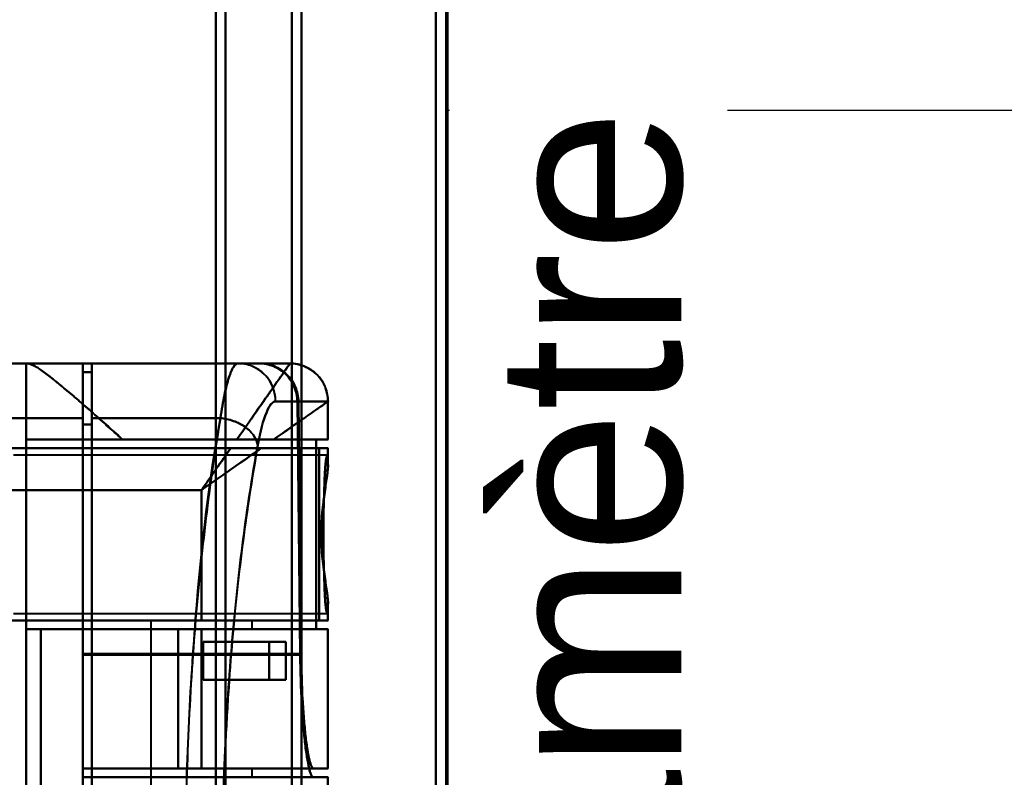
# Model space of a CAD drawing. Header units: millimetres. Extents: x -1087 to 1688, y -120 to 936.
# Tile 70 of 88: x 540 to 618, y 246 to 306. Entities that reach past the tile are written whole.
import ezdxf

# ---------------------------------------------------------------- set-up
doc = ezdxf.new("R2010")
doc.units = ezdxf.units.MM
doc.layers.add('A-GENM', color=13, linetype='Continuous', lineweight=40)
doc.layers.add('G-IMPT', color=8, linetype='Continuous', lineweight=40)
doc.styles.add('Arial_1', font='arial.ttf', dxfattribs={"height": 14.6304})

# ---------------------------------------------------------------- blocks, each defined once
blk = doc.blocks.new('NEXA 400 CALQUES_dwg-748074-Arrière')
at = {"layer": 'G-IMPT'}
for p, q in [((556, 298.372), (556, 399.372)), ((556, 399.372), (556, 298.372)), ((556.773, 398.781), (556.773, 298.372)), ((556.773, 298.372), (556.773, 398.781)), ((562, 298.372), (562, 398.338)), ((562, 398.338), (562, 298.372)), ((573.387, 398.338), (573.387, 298.372)), ((573.387, 298.372), (573.387, 398.338)), ((562.773, 397.746), (562.773, 298.372)), ((562.773, 298.372), (562.773, 397.746)), ((574.3, 397.746), (574.3, 298.372)), ((574.3, 298.372), (574.3, 397.746)), ((574.16, 397.432), (574.16, 298.372)), ((556, 197.372), (556, 298.372)), ((556, 298.372), (556, 197.372)), ((556.773, 298.372), (556.773, 197.964)), ((556.773, 197.964), (556.773, 298.372)), ((562, 198.407), (562, 298.372)), ((562, 298.372), (562, 198.407)), ((562.773, 298.372), (562.773, 198.998)), ((562.773, 198.998), (562.773, 298.372)), ((573.387, 298.372), (573.387, 198.407)), ((573.387, 198.407), (573.387, 298.372)), ((574.16, 298.372), (574.16, 199.312)), ((574.3, 298.372), (574.3, 198.998)), ((574.3, 198.998), (574.3, 298.372)), ((545.5, 278.372), (535, 278.372)), ((541, 278.372), (541.17, 278.372)), ((541.17, 278.372), (541, 278.372)), ((545.5, 274.05), (545.5, 278.372)), ((545.5, 278.372), (545.5, 274.05)), ((557.755, 278.372), (546.2, 278.372)), ((546.2, 274.05), (546.2, 278.372)), ((546.2, 278.372), (546.2, 274.05)), ((559.381, 278.372), (557.755, 278.372)), ((557.755, 278.372), (559.381, 278.372)), ((559.381, 278.372), (557.755, 278.372)), ((559.465, 278.372), (561.858, 278.372)), ((561.858, 278.372), (559.465, 278.372)), ((561.861, 278.372), (561.858, 278.372)), ((561.858, 278.372), (561.861, 278.372)), ((561.861, 278.372), (561.858, 278.372)), ((546.2, 277.672), (545.5, 277.672)), ((545.5, 273.552), (545.5, 277.672)), ((545.5, 277.672), (545.5, 273.552)), ((546.2, 273.552), (546.2, 277.672)), ((546.2, 277.672), (546.2, 273.552)), ((562.437, 275.372), (560.72, 275.372)), ((560.72, 275.372), (562.437, 275.372)), ((562.52, 275.372), (564.857, 275.372)), ((564.857, 275.372), (562.52, 275.372)), ((564.857, 275.372), (564.86, 275.372)), ((564.86, 275.372), (564.857, 275.372)), ((564.861, 272.372), (564.861, 275.372)), ((545.5, 204.05), (545.5, 274.05)), ((545.5, 274.05), (545.5, 204.05)), ((546.2, 204.05), (546.2, 274.05)), ((546.2, 274.05), (546.2, 204.05)), ((545.5, 204.532), (545.5, 273.552)), ((545.5, 273.552), (545.5, 204.532)), ((546.2, 204.532), (546.2, 273.552)), ((546.2, 273.552), (546.2, 204.532)), ((541, 272.372), (548.615, 272.372)), ((548.615, 272.372), (541, 272.372)), ((564.861, 272.372), (560.575, 272.372)), ((560.575, 272.372), (564.861, 272.372)), ((564.857, 272.372), (563.936, 272.372)), ((563.936, 272.372), (564.857, 272.372)), ((559.576, 271.672), (564.861, 271.672)), ((564.861, 271.672), (559.576, 271.672)), ((564.152, 271.672), (564.857, 271.672)), ((564.857, 271.672), (564.152, 271.672)), ((564.861, 270.346), (564.861, 271.672)), ((564.77, 271.122), (540, 271.122)), ((564.861, 258.072), (564.861, 259.399)), ((540, 258.622), (564.77, 258.622)), ((550.861, 258.072), (550.861, 219.672)), ((550.861, 258.072), (554.861, 258.072)), ((554.861, 258.072), (550.861, 258.072)), ((554.861, 258.072), (558.861, 258.072)), ((564.861, 258.072), (554.861, 258.072)), ((554.861, 258.072), (564.861, 258.072)), ((558.861, 258.072), (554.861, 258.072)), ((558.861, 257.372), (558.861, 258.072)), ((564.857, 258.072), (564.152, 258.072)), ((564.152, 258.072), (564.857, 258.072)), ((542.174, 257.372), (553.015, 257.372)), ((553.015, 257.372), (542.174, 257.372)), ((554.861, 257.372), (564.861, 257.372)), ((554.861, 257.372), (558.861, 257.372)), ((564.861, 257.372), (554.861, 257.372)), ((558.861, 257.372), (554.861, 257.372)), ((563.936, 257.372), (564.857, 257.372)), ((564.857, 257.372), (563.936, 257.372)), ((564.861, 246.372), (564.861, 257.372)), ((560.22, 256.372), (561.528, 256.372)), ((561.528, 256.372), (560.22, 256.372)), ((545.5, 246.372), (545.5, 255.417)), ((545.5, 255.417), (545.5, 246.372)), ((545.5, 255.35), (545.5, 245.672)), ((545.5, 245.672), (545.5, 255.35)), ((561.528, 253.372), (560.22, 253.372)), ((560.22, 253.372), (561.528, 253.372)), ((545.5, 246.372), (563.709, 246.372)), ((553.015, 246.372), (545.5, 246.372)), ((545.5, 246.372), (553.015, 246.372)), ((564.861, 246.372), (554.861, 246.372)), ((558.861, 246.372), (554.861, 246.372)), ((554.861, 246.372), (564.861, 246.372)), ((554.861, 246.372), (558.861, 246.372)), ((558.861, 245.672), (558.861, 246.372)), ((564.857, 246.372), (563.709, 246.372)), ((563.709, 246.372), (564.857, 246.372)), ((548.974, 245.672), (545.5, 245.672)), ((554.861, 245.672), (558.861, 245.672)), ((564.861, 245.672), (558.536, 245.672)), ((563.709, 245.672), (564.857, 245.672)), ((564.857, 245.672), (563.709, 245.672)), ((564.861, 232.072), (564.861, 245.672))]:
    blk.add_line(p, q, dxfattribs=at)
at = {"layer": 'G-IMPT', "flags": 128}
for points in [[(535, 278.372), (537.625, 278.372), (540.25, 278.372), (542.875, 278.372), (545.5, 278.372)], [(545.5, 278.372), (542.875, 278.372), (540.25, 278.372), (537.625, 278.372), (535, 278.372)], [(538.509, 278.372), (539.131, 278.372), (539.754, 278.372), (540.377, 278.372), (541, 278.372)], [(541, 278.372), (540.377, 278.372), (539.754, 278.372), (539.131, 278.372), (538.509, 278.372)], [(541, 278.372), (541, 258.622), (541, 238.872), (541, 219.122), (541, 199.372)], [(541, 199.372), (541, 219.122), (541, 238.872), (541, 258.622), (541, 278.372)], [(541, 278.372), (541, 276.872), (541, 275.372), (541, 273.872), (541, 272.372)], [(541, 272.372), (541, 273.872), (541, 275.372), (541, 276.872), (541, 278.372)], [(541.17, 278.372), (546.343, 278.372), (551.515, 278.372), (556.688, 278.372), (561.861, 278.372)], [(561.861, 278.372), (556.688, 278.372), (551.515, 278.372), (546.343, 278.372), (541.17, 278.372)], [(559.465, 278.372), (555.974, 278.372), (552.483, 278.372), (548.991, 278.372), (545.5, 278.372)], [(545.5, 278.372), (545.5, 272.634), (545.5, 266.895), (545.5, 261.156), (545.5, 255.417)], [(545.5, 255.417), (545.5, 261.156), (545.5, 266.895), (545.5, 272.634), (545.5, 278.372)], [(545.5, 278.372), (548.991, 278.372), (552.483, 278.372), (555.974, 278.372), (559.465, 278.372)], [(557.755, 278.372), (554.866, 278.372), (551.977, 278.372), (549.089, 278.372), (546.2, 278.372)], [(546.2, 278.372), (549.089, 278.372), (551.977, 278.372), (554.866, 278.372), (557.755, 278.372)], [(559.381, 278.372), (556.086, 278.372), (552.791, 278.372), (549.495, 278.372), (546.2, 278.372)], [(546.2, 278.372), (546.2, 278.197), (546.2, 278.022), (546.2, 277.847), (546.2, 277.672)], [(546.2, 277.672), (546.2, 277.847), (546.2, 278.022), (546.2, 278.197), (546.2, 278.372)], [(546.2, 278.372), (549.495, 278.372), (552.791, 278.372), (556.086, 278.372), (559.381, 278.372)], [(561.858, 278.372), (561.158, 278.372), (559.873, 278.372), (559.465, 278.372)], [(545.5, 255.35), (545.5, 260.931), (545.5, 266.511), (545.5, 272.092), (545.5, 277.672)], [(545.5, 277.672), (545.675, 277.672), (545.85, 277.672), (546.025, 277.672), (546.2, 277.672)], [(545.5, 277.672), (545.675, 277.672), (545.85, 277.672), (546.025, 277.672), (546.2, 277.672)], [(546.2, 277.672), (546.025, 277.672), (545.85, 277.672), (545.675, 277.672), (545.5, 277.672)], [(546.2, 277.672), (546.025, 277.672), (545.85, 277.672), (545.675, 277.672), (545.5, 277.672)], [(545.5, 277.672), (545.5, 272.092), (545.5, 266.511), (545.5, 260.931), (545.5, 255.35)], [(562.659, 255.35), (562.605, 260.357), (562.549, 265.363), (562.494, 270.368), (562.437, 275.372)], [(562.437, 275.372), (562.494, 270.368), (562.549, 265.363), (562.605, 260.357), (562.659, 255.35)], [(562.52, 275.372), (562.575, 270.385), (562.63, 265.396), (562.684, 260.407), (562.738, 255.417)], [(562.738, 255.417), (562.684, 260.407), (562.63, 265.396), (562.575, 270.385), (562.52, 275.372)], [(564.857, 275.372), (564.857, 274.622), (564.857, 273.872), (564.857, 273.122), (564.857, 272.372)], [(564.857, 272.372), (564.857, 273.122), (564.857, 273.872), (564.857, 274.622), (564.857, 275.372)], [(545.5, 274.05), (542.875, 274.05), (540.25, 274.05), (537.625, 274.05), (535, 274.05)], [(535, 274.05), (537.625, 274.05), (540.25, 274.05), (542.875, 274.05), (545.5, 274.05)], [(546.2, 274.05), (548.74, 274.05), (551.28, 274.05), (553.819, 274.05), (556.359, 274.05)], [(556.359, 274.05), (553.819, 274.05), (551.28, 274.05), (548.74, 274.05), (546.2, 274.05)], [(545.5, 273.552), (545.675, 273.552), (545.85, 273.552), (546.025, 273.552), (546.2, 273.552)], [(546.2, 273.552), (546.025, 273.552), (545.85, 273.552), (545.675, 273.552), (545.5, 273.552)], [(541, 257.372), (541, 261.122), (541, 264.872), (541, 268.622), (541, 272.372)], [(541, 272.372), (546.734, 272.372), (552.468, 272.372), (558.202, 272.372), (563.936, 272.372)], [(563.936, 272.372), (558.202, 272.372), (552.468, 272.372), (546.734, 272.372), (541, 272.372)], [(541, 272.372), (541, 268.622), (541, 264.872), (541, 261.122), (541, 257.372)], [(548.615, 272.372), (550.876, 272.372), (553.138, 272.372), (555.399, 272.372), (557.661, 272.372)], [(557.661, 272.372), (555.399, 272.372), (553.138, 272.372), (550.876, 272.372), (548.615, 272.372)], [(563.936, 257.372), (563.936, 261.122), (563.936, 264.872), (563.936, 268.622), (563.936, 272.372)], [(563.936, 272.372), (563.936, 268.622), (563.936, 264.872), (563.936, 261.122), (563.936, 257.372)], [(535, 271.672), (540.543, 271.672), (546.085, 271.672), (551.628, 271.672), (557.17, 271.672)], [(535, 271.672), (542.288, 271.672), (549.576, 271.672), (556.864, 271.672), (564.152, 271.672)], [(557.17, 271.672), (551.628, 271.672), (546.085, 271.672), (540.543, 271.672), (535, 271.672)], [(564.152, 271.672), (556.864, 271.672), (549.576, 271.672), (542.288, 271.672), (535, 271.672)], [(564.152, 271.672), (564.152, 268.272), (564.152, 264.872), (564.152, 261.472), (564.152, 258.072)], [(564.152, 258.072), (564.152, 261.472), (564.152, 264.872), (564.152, 268.272), (564.152, 271.672)], [(564.857, 271.672), (564.857, 271.379), (564.857, 271.086), (564.857, 270.792), (564.857, 270.499)], [(564.857, 270.499), (564.857, 270.792), (564.857, 271.086), (564.857, 271.379), (564.857, 271.672)], [(535, 268.372), (539.965, 268.372), (544.93, 268.372), (549.896, 268.372), (554.861, 268.372)], [(554.861, 268.372), (549.896, 268.372), (544.93, 268.372), (539.965, 268.372), (535, 268.372)], [(554.861, 268.372), (554.861, 265.797), (554.861, 263.222), (554.861, 260.647), (554.861, 258.072)], [(554.861, 258.072), (554.861, 260.647), (554.861, 263.222), (554.861, 265.797), (554.861, 268.372)], [(564.857, 259.246), (564.857, 258.953), (564.857, 258.659), (564.857, 258.366), (564.857, 258.072)], [(564.857, 258.072), (564.857, 258.366), (564.857, 258.659), (564.857, 258.953), (564.857, 259.246)], [(554.861, 258.072), (550.521, 258.072), (546.18, 258.072), (541.84, 258.072), (537.5, 258.072)], [(537.5, 258.072), (541.84, 258.072), (546.18, 258.072), (550.521, 258.072), (554.861, 258.072)], [(564.152, 258.072), (557.489, 258.072), (550.826, 258.072), (544.163, 258.072), (537.5, 258.072)], [(537.5, 258.072), (544.163, 258.072), (550.826, 258.072), (557.489, 258.072), (564.152, 258.072)], [(554.861, 257.372), (551.396, 257.372), (547.93, 257.372), (544.465, 257.372), (541, 257.372)], [(541, 257.372), (546.734, 257.372), (552.468, 257.372), (558.202, 257.372), (563.936, 257.372)], [(563.936, 257.372), (558.202, 257.372), (552.468, 257.372), (546.734, 257.372), (541, 257.372)], [(541, 220.372), (541, 229.622), (541, 238.872), (541, 248.122), (541, 257.372)], [(541, 257.372), (544.465, 257.372), (547.93, 257.372), (551.396, 257.372), (554.861, 257.372)], [(541, 257.372), (541, 248.122), (541, 238.872), (541, 229.622), (541, 220.372)], [(542.174, 220.372), (542.174, 229.622), (542.174, 238.872), (542.174, 248.122), (542.174, 257.372)], [(554.861, 257.372), (551.689, 257.372), (548.517, 257.372), (545.346, 257.372), (542.174, 257.372)], [(542.174, 257.372), (542.174, 248.122), (542.174, 238.872), (542.174, 229.622), (542.174, 220.372)], [(542.174, 257.372), (545.346, 257.372), (548.517, 257.372), (551.689, 257.372), (554.861, 257.372)], [(553.015, 246.372), (553.015, 249.122), (553.015, 251.872), (553.015, 254.622), (553.015, 257.372)], [(553.015, 257.372), (553.477, 257.372), (553.938, 257.372), (554.399, 257.372), (554.861, 257.372)], [(553.015, 257.372), (553.015, 254.622), (553.015, 251.872), (553.015, 249.122), (553.015, 246.372)], [(554.861, 257.372), (554.399, 257.372), (553.938, 257.372), (553.477, 257.372), (553.015, 257.372)], [(554.861, 246.372), (554.861, 249.122), (554.861, 251.872), (554.861, 254.622), (554.861, 257.372)], [(554.861, 257.372), (554.861, 254.622), (554.861, 251.872), (554.861, 249.122), (554.861, 246.372)], [(554.861, 246.372), (554.861, 249.122), (554.861, 251.872), (554.861, 254.622), (554.861, 257.372)], [(554.861, 257.372), (554.861, 254.622), (554.861, 251.872), (554.861, 249.122), (554.861, 246.372)], [(554.861, 257.372), (554.861, 254.622), (554.861, 251.872), (554.861, 249.122), (554.861, 246.372)], [(554.861, 246.372), (554.861, 249.122), (554.861, 251.872), (554.861, 254.622), (554.861, 257.372)], [(564.857, 257.372), (564.857, 254.622), (564.857, 251.872), (564.857, 249.122), (564.857, 246.372)], [(564.857, 246.372), (564.857, 249.122), (564.857, 251.872), (564.857, 254.622), (564.857, 257.372)], [(555, 253.372), (555, 254.122), (555, 254.872), (555, 255.622), (555, 256.372)], [(555, 256.372), (555, 255.622), (555, 254.872), (555, 254.122), (555, 253.372)], [(561.528, 256.372), (559.896, 256.372), (558.264, 256.372), (556.632, 256.372), (555, 256.372)], [(555, 256.372), (555, 255.622), (555, 254.872), (555, 254.122), (555, 253.372)], [(560.22, 256.372), (558.915, 256.372), (557.61, 256.372), (556.305, 256.372), (555, 256.372)], [(555, 256.372), (556.632, 256.372), (558.264, 256.372), (559.896, 256.372), (561.528, 256.372)], [(555, 253.372), (555, 254.122), (555, 254.872), (555, 255.622), (555, 256.372)], [(555, 256.372), (556.305, 256.372), (557.61, 256.372), (558.915, 256.372), (560.22, 256.372)], [(560.22, 256.372), (560.22, 255.622), (560.22, 254.872), (560.22, 254.122), (560.22, 253.372)], [(560.22, 253.372), (560.22, 254.122), (560.22, 254.872), (560.22, 255.622), (560.22, 256.372)], [(561.528, 253.372), (561.528, 254.122), (561.528, 254.872), (561.528, 255.622), (561.528, 256.372)], [(561.528, 256.372), (561.528, 255.622), (561.528, 254.872), (561.528, 254.122), (561.528, 253.372)], [(562.738, 255.417), (558.428, 255.417), (554.119, 255.417), (549.809, 255.417), (545.5, 255.417)], [(545.5, 255.417), (549.809, 255.417), (554.119, 255.417), (558.428, 255.417), (562.738, 255.417)], [(545.5, 255.35), (549.79, 255.35), (554.08, 255.35), (558.37, 255.35), (562.659, 255.35)], [(562.659, 255.35), (558.37, 255.35), (554.08, 255.35), (549.79, 255.35), (545.5, 255.35)], [(561.528, 253.372), (559.896, 253.372), (558.264, 253.372), (556.632, 253.372), (555, 253.372)], [(555, 253.372), (556.305, 253.372), (557.61, 253.372), (558.915, 253.372), (560.22, 253.372)], [(555, 253.372), (556.632, 253.372), (558.264, 253.372), (559.896, 253.372), (561.528, 253.372)], [(560.22, 253.372), (558.915, 253.372), (557.61, 253.372), (556.305, 253.372), (555, 253.372)], [(545.5, 246.372), (545.5, 246.197), (545.5, 246.022), (545.5, 245.847), (545.5, 245.672)], [(545.5, 246.372), (545.5, 246.197), (545.5, 246.022), (545.5, 245.847), (545.5, 245.672)], [(545.5, 245.672), (545.5, 245.847), (545.5, 246.022), (545.5, 246.197), (545.5, 246.372)], [(545.5, 246.372), (547.84, 246.372), (550.18, 246.372), (552.521, 246.372), (554.861, 246.372)], [(545.5, 245.672), (545.5, 245.847), (545.5, 246.022), (545.5, 246.197), (545.5, 246.372)], [(545.5, 246.372), (550.052, 246.372), (554.604, 246.372), (559.157, 246.372), (563.709, 246.372)], [(545.5, 246.372), (547.84, 246.372), (550.18, 246.372), (552.521, 246.372), (554.861, 246.372)], [(554.861, 246.372), (552.521, 246.372), (550.18, 246.372), (547.84, 246.372), (545.5, 246.372)], [(563.709, 246.372), (559.157, 246.372), (554.604, 246.372), (550.052, 246.372), (545.5, 246.372)], [(554.861, 246.372), (552.521, 246.372), (550.18, 246.372), (547.84, 246.372), (545.5, 246.372)], [(545.5, 246.372), (545.5, 246.197), (545.5, 246.022), (545.5, 245.847), (545.5, 245.672)], [(545.5, 245.672), (545.5, 245.847), (545.5, 246.022), (545.5, 246.197), (545.5, 246.372)], [(554.861, 246.372), (554.399, 246.372), (553.938, 246.372), (553.477, 246.372), (553.015, 246.372)], [(553.015, 246.372), (553.477, 246.372), (553.938, 246.372), (554.399, 246.372), (554.861, 246.372)], [(554.861, 245.672), (552.521, 245.672), (550.18, 245.672), (547.84, 245.672), (545.5, 245.672)], [(554.861, 245.672), (552.521, 245.672), (550.18, 245.672), (547.84, 245.672), (545.5, 245.672)], [(545.5, 245.672), (550.052, 245.672), (554.604, 245.672), (559.157, 245.672), (563.709, 245.672)], [(545.5, 245.672), (547.84, 245.672), (550.18, 245.672), (552.521, 245.672), (554.861, 245.672)], [(563.709, 245.672), (559.157, 245.672), (554.604, 245.672), (550.052, 245.672), (545.5, 245.672)], [(558.536, 245.672), (556.146, 245.672), (553.755, 245.672), (551.365, 245.672), (548.974, 245.672)], [(564.857, 232.072), (564.857, 235.472), (564.857, 238.872), (564.857, 242.272), (564.857, 245.672)]]:
    blk.add_lwpolyline(points, dxfattribs=at)
at = {"layer": 'G-IMPT'}
blk.add_arc((561.861, 275.372), 3, 0, 90, dxfattribs=at)
for centre, ratio in [((557.755, 275.372), 0.988401), ((561.858, 275.372), 0.999612), ((561.858, 275.372), 0.999612)]:
    blk.add_ellipse(centre, major_axis=(0, 3), ratio=ratio, start_param=4.712389, end_param=6.283185, dxfattribs=at)
for points, knots in [([(548.615, 272.372), (548.177, 272.758), (547.328, 273.516), (546.135, 274.594), (545.204, 275.399), (544.499, 275.998), (543.997, 276.431), (543.506, 276.844), (543.028, 277.223), (542.584, 277.56), (542.197, 277.845), (541.87, 278.073), (541.492, 278.299), (541.28, 278.372), (541.17, 278.372)], [0, 0, 0, 0, 0.125, 0.25, 0.375, 0.4375, 0.5, 0.5625, 0.625, 0.6875, 0.75, 0.8125, 0.875, 1, 1, 1, 1]), ([(541.17, 278.372), (541.268, 278.355), (541.475, 278.276), (541.86, 278.059), (542.198, 277.846), (542.587, 277.565), (543.023, 277.22), (543.496, 276.833), (543.996, 276.43), (544.508, 276.009), (545.033, 275.555), (545.574, 275.077), (546.143, 274.578), (546.738, 274.061), (547.552, 273.341), (548.186, 272.769), (548.615, 272.372)], [0, 0, 0, 0, 0.125, 0.1875, 0.25, 0.3125, 0.375, 0.4375, 0.5, 0.5625, 0.625, 0.6875, 0.75, 0.8125, 0.875, 1, 1, 1, 1]), ([(561.861, 278.372), (561.853, 278.372), (561.708, 278.161), (561.223, 277.474), (560.733, 276.768), (560.117, 275.887), (559.15, 274.501), (558.297, 273.258), (557.661, 272.372)], [0, 0, 0, 0, 0.25, 0.375, 0.5, 0.625, 0.75, 1, 1, 1, 1]), ([(556.359, 274.05), (555.975, 271.781), (555.425, 268.046), (554.8, 262.586), (554.25, 256.72), (553.759, 249.059), (553.528, 239.284), (553.688, 229.626), (554.135, 221.749), (554.644, 215.885), (555.251, 210.214), (555.787, 206.386), (556.163, 204.05)], [0, 0, 0, 0, 0.125, 0.1875, 0.25, 0.375, 0.5, 0.625, 0.75, 0.8125, 0.875, 1, 1, 1, 1]), ([(560.575, 272.372), (560.363, 272.37), (560.026, 272.373), (559.613, 272.373), (559.373, 272.372), (559.189, 272.373), (559.003, 272.373), (558.816, 272.372), (558.627, 272.371), (558.243, 272.372), (557.916, 272.376), (557.661, 272.372)], [0, 0, 0, 0, 0.25, 0.375, 0.4375, 0.5, 0.5625, 0.625, 0.6875, 0.75, 1, 1, 1, 1]), ([(557.661, 272.372), (557.922, 272.372), (558.436, 272.372), (559.448, 272.372), (560.145, 272.372), (560.575, 272.372)], [0, 0, 0, 0, 0.25, 0.5, 1, 1, 1, 1]), ([(557.17, 271.672), (556.799, 271.143), (556.228, 270.326), (555.449, 269.213), (555.057, 268.653), (554.861, 268.372)], [0, 0, 0, 0, 0.5, 0.75, 1, 1, 1, 1]), ([(559.576, 271.672), (558.854, 271.167), (557.7, 270.359), (556.088, 269.231), (555.27, 268.659), (554.861, 268.372)], [0, 0, 0, 0, 0.5, 0.75, 1, 1, 1, 1]), ([(554.861, 268.372), (555.057, 268.653), (555.449, 269.213), (556.228, 270.326), (556.8, 271.143), (557.17, 271.672)], [0, 0, 0, 0, 0.25, 0.5, 1, 1, 1, 1]), ([(559.115, 206.115), (558.737, 208.305), (558.197, 211.895), (557.585, 217.221), (557.072, 222.73), (556.62, 230.143), (556.458, 239.239), (556.692, 248.442), (557.188, 255.651), (557.743, 261.16), (558.374, 266.285), (558.927, 269.787), (559.313, 271.915)], [0, 0, 0, 0, 0.125, 0.1875, 0.25, 0.375, 0.5, 0.625, 0.75, 0.8125, 0.875, 1, 1, 1, 1]), ([(559.313, 271.915), (558.913, 269.667), (558.354, 266.12), (557.729, 261.026), (557.329, 257.051), (556.998, 252.812), (556.743, 248.333), (556.576, 243.756), (556.507, 239.258), (556.542, 234.753), (556.675, 230.154), (556.898, 225.638), (557.201, 221.347), (557.578, 217.303), (558.176, 212.098), (558.722, 208.444), (559.115, 206.115)], [0, 0, 0, 0, 0.125, 0.1875, 0.25, 0.3125, 0.375, 0.4375, 0.5, 0.5625, 0.625, 0.6875, 0.75, 0.8125, 0.875, 1, 1, 1, 1]), ([(557.17, 271.672), (557.377, 271.675), (557.694, 271.672), (558.106, 271.672), (558.411, 271.673), (558.712, 271.672), (559.105, 271.672), (559.393, 271.67), (559.576, 271.672)], [0, 0, 0, 0, 0.25, 0.375, 0.5, 0.625, 0.75, 1, 1, 1, 1]), ([(564.857, 270.499), (564.828, 270.954), (564.781, 271.278), (564.699, 270.892), (564.637, 270.21), (564.582, 269.21), (564.534, 267.944), (564.508, 266.464), (564.499, 265.404), (564.498, 264.872)], [0, 0, 0, 0, 0.25, 0.375, 0.5, 0.625, 0.75, 0.875, 1, 1, 1, 1]), ([(564.857, 259.246), (564.839, 259.069), (564.802, 258.817), (564.755, 258.76), (564.718, 258.868), (564.69, 259.027), (564.668, 259.223), (564.651, 259.42), (564.638, 259.584), (564.626, 259.777), (564.609, 260.085), (564.58, 260.731), (564.549, 261.663), (564.524, 262.673), (564.509, 263.438), (564.5, 264.19), (564.496, 264.872), (564.5, 265.555), (564.509, 266.307), (564.524, 267.072), (564.549, 268.082), (564.58, 269.014), (564.609, 269.66), (564.626, 269.967), (564.638, 270.161), (564.651, 270.325), (564.668, 270.521), (564.69, 270.717), (564.718, 270.876), (564.755, 270.985), (564.802, 270.928), (564.839, 270.676), (564.857, 270.499)], [0, 0, 0, 0, 0.0625, 0.125, 0.15625, 0.1875, 0.21875, 0.234375, 0.25, 0.265625, 0.28125, 0.3125, 0.375, 0.40625, 0.4375, 0.46875, 0.5, 0.53125, 0.5625, 0.59375, 0.625, 0.6875, 0.71875, 0.734375, 0.75, 0.765625, 0.78125, 0.8125, 0.84375, 0.875, 0.9375, 1, 1, 1, 1]), ([(564.318, 264.872), (564.321, 265.16), (564.334, 265.594), (564.366, 266.168), (564.406, 266.735), (564.471, 267.297), (564.545, 267.832), (564.596, 268.214), (564.647, 268.572), (564.703, 268.909), (564.754, 269.226), (564.793, 269.526), (564.821, 269.807), (564.849, 270.15), (564.857, 270.37), (564.857, 270.499)], [0, 0, 0, 0, 0.125, 0.1875, 0.25, 0.375, 0.4375, 0.5, 0.5625, 0.625, 0.6875, 0.75, 0.8125, 0.875, 1, 1, 1, 1]), ([(564.857, 270.499), (564.872, 270.204), (564.823, 269.698), (564.7, 268.889), (564.596, 268.225), (564.493, 267.463), (564.4, 266.612), (564.335, 265.725), (564.309, 264.872), (564.335, 264.02), (564.422, 262.835), (564.562, 261.739), (564.7, 260.856), (564.823, 260.046), (564.872, 259.54), (564.857, 259.246)], [0, 0, 0, 0, 0.125, 0.1875, 0.25, 0.3125, 0.375, 0.4375, 0.5, 0.5625, 0.625, 0.75, 0.8125, 0.875, 1, 1, 1, 1]), ([(564.857, 259.246), (564.857, 259.375), (564.849, 259.595), (564.821, 259.938), (564.793, 260.218), (564.754, 260.518), (564.703, 260.836), (564.647, 261.173), (564.596, 261.531), (564.545, 261.913), (564.471, 262.448), (564.406, 263.009), (564.366, 263.577), (564.334, 264.151), (564.321, 264.585), (564.318, 264.872)], [0, 0, 0, 0, 0.125, 0.1875, 0.25, 0.3125, 0.375, 0.4375, 0.5, 0.5625, 0.625, 0.75, 0.8125, 0.875, 1, 1, 1, 1]), ([(564.498, 264.872), (564.499, 264.34), (564.508, 263.281), (564.534, 261.801), (564.582, 260.535), (564.637, 259.535), (564.699, 258.852), (564.781, 258.467), (564.828, 258.791), (564.857, 259.246)], [0, 0, 0, 0, 0.125, 0.25, 0.375, 0.5, 0.625, 0.75, 1, 1, 1, 1]), ([(563.709, 245.672), (563.652, 245.679), (563.537, 245.806), (563.367, 246.322), (563.193, 247.222), (563.031, 248.408), (562.891, 249.85), (562.739, 252.074), (562.678, 253.962), (562.659, 255.35)], [0, 0, 0, 0, 0.125, 0.25, 0.375, 0.5, 0.625, 0.75, 1, 1, 1, 1]), ([(562.659, 255.35), (562.679, 254.014), (562.738, 252.062), (562.892, 249.85), (563.031, 248.41), (563.193, 247.21), (563.425, 246.034), (563.593, 245.672), (563.709, 245.672)], [0, 0, 0, 0, 0.25, 0.375, 0.5, 0.625, 0.75, 1, 1, 1, 1]), ([(562.738, 255.417), (562.754, 254.119), (562.81, 252.355), (562.951, 250.277), (563.079, 248.929), (563.229, 247.821), (563.39, 246.979), (563.548, 246.497), (563.655, 246.378), (563.709, 246.372)], [0, 0, 0, 0, 0.25, 0.375, 0.5, 0.625, 0.75, 0.875, 1, 1, 1, 1]), ([(563.709, 246.372), (563.6, 246.372), (563.444, 246.71), (563.229, 247.81), (563.079, 248.931), (562.951, 250.277), (562.81, 252.344), (562.756, 254.168), (562.738, 255.417)], [0, 0, 0, 0, 0.25, 0.375, 0.5, 0.625, 0.75, 1, 1, 1, 1])]:
    blk.add_open_spline(points, degree=3, knots=knots, dxfattribs=at)
for points in [[(556.359, 274.05), (556.459, 274.733), (556.67, 275.964), (557.024, 277.339), (557.39, 278.18), (557.633, 278.372), (557.755, 278.372)], [(557.755, 278.372), (557.635, 278.372), (557.387, 278.176), (557.025, 277.341), (556.67, 275.96), (556.459, 274.741), (556.359, 274.05)], [(557.661, 272.372), (558.28, 273.258), (559.441, 274.916), (560.8, 276.857), (561.663, 278.09), (561.861, 278.372), (561.861, 278.372)], [(560.72, 275.372), (560.72, 275.726), (560.569, 276.5), (559.918, 277.561), (558.869, 278.22), (558.104, 278.372), (557.755, 278.372)], [(562.437, 275.372), (562.432, 275.767), (562.265, 276.554), (561.581, 277.55), (560.57, 278.216), (559.778, 278.372), (559.381, 278.372)], [(559.381, 278.372), (559.589, 278.369), (559.991, 278.327), (560.544, 278.164), (561.075, 277.88), (561.541, 277.509), (561.921, 277.051), (562.213, 276.527), (562.384, 275.978), (562.431, 275.579), (562.437, 275.372)], [(559.465, 278.372), (559.861, 278.372), (560.654, 278.216), (561.665, 277.55), (562.348, 276.553), (562.515, 275.766), (562.52, 275.372)], [(562.52, 275.372), (562.514, 275.579), (562.467, 275.978), (562.296, 276.527), (562.004, 277.051), (561.624, 277.509), (561.159, 277.88), (560.628, 278.164), (560.075, 278.327), (559.673, 278.369), (559.465, 278.372)], [(561.861, 278.372), (562.214, 278.372), (562.988, 278.22), (564.049, 277.561), (564.708, 276.5), (564.861, 275.726), (564.861, 275.372)], [(559.313, 271.915), (559.514, 273.024), (559.976, 274.757), (560.479, 275.372), (560.72, 275.372)], [(560.72, 275.372), (560.474, 275.366), (559.978, 274.76), (559.515, 273.022), (559.313, 271.915)], [(560.575, 272.372), (561.233, 272.839), (562.439, 273.67), (563.811, 274.632), (564.667, 275.238), (564.861, 275.371), (564.861, 275.372)], [(564.861, 275.372), (564.861, 275.372), (564.073, 274.821), (561.892, 273.294), (560.575, 272.372)], [(556.163, 204.05), (555.333, 208.736), (554.098, 219.854), (553.306, 239.323), (554.236, 258.678), (555.514, 269.527), (556.359, 274.05)], [(559.313, 271.915), (559.272, 272.152), (559.058, 272.664), (558.382, 273.377), (557.396, 273.866), (556.688, 274.021), (556.359, 274.05)], [(556.359, 274.05), (556.688, 274.021), (557.396, 273.866), (558.382, 273.377), (559.058, 272.664), (559.272, 272.152), (559.313, 271.915)], [(554.861, 268.372), (555.27, 268.66), (556.088, 269.231), (557.297, 270.077), (558.469, 270.899), (559.215, 271.418), (559.576, 271.672)], [(559.576, 271.672), (559.205, 271.672), (558.423, 271.672), (557.59, 271.672), (557.17, 271.672)]]:
    blk.add_open_spline(points, degree=3, dxfattribs=at)
blk = doc.blocks.new('Souche connecteur circulaire R23 - Souche connecteur circulaire R23-748177-Arrière')
at = {"layer": 'A-GENM'}
for p, q in [((575, 298), (575, 398)), ((575, 198), (575, 298))]:
    blk.add_line(p, q, dxfattribs=at)

msp = doc.modelspace()

# ---------------------------------------------------------------- linework, layer by layer
at = {"color": 1, "lineweight": 30}
msp.add_line((574.16, 398.372), (574.16, 198.372), dxfattribs=at)
at = {"color": 94, "lineweight": 30}
msp.add_line((574.16, 198.372), (574.16, 398.372), dxfattribs=at)
at = {"color": 5, "lineweight": 30}
msp.add_line((574.16, 298.372), (677.792, 298.372), dxfattribs=at)

# ---------------------------------------------------------------- block references
at = {"layer": 'A-GENM'}
msp.add_blockref('Souche connecteur circulaire R23 - Souche connecteur circulaire R23-748177-Arrière', (0, 0), dxfattribs=at)
at = {"layer": 'G-IMPT'}
msp.add_blockref('NEXA 400 CALQUES_dwg-748074-Arrière', (0, 0), dxfattribs=at)

# ---------------------------------------------------------------- next in the draw order: texts
at = {"color": 5, "lineweight": 30, "insert": (578.131, 257.037), "char_height": 14.6304, "width": 99.20583, "attachment_point": 2, "rotation": 90, "line_spacing_factor": 0.941778, "style": 'Arial_1', "bg_fill": 3, "box_fill_scale": 1.25, "bg_fill_color": 9, "bg_fill_true_color": 13158600, "bg_fill_transparency": 0}
msp.add_mtext('Diamètre', dxfattribs=at)

doc.saveas('drawing.dxf')
